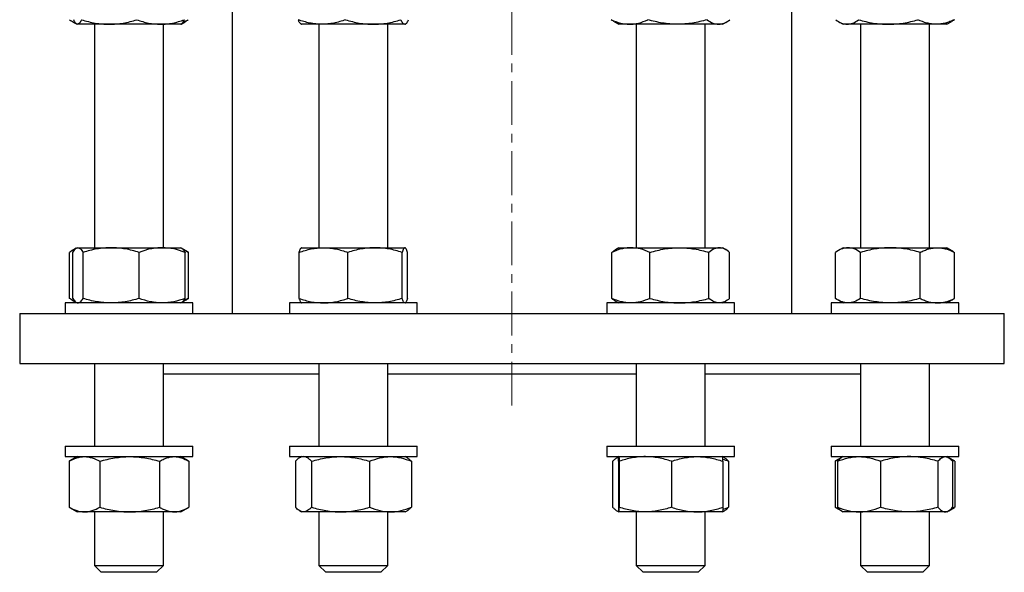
# Model space of a CAD drawing. Header units: millimetres. Extents: x 36 to 762, y 58 to 770.
# Tile 1 of 5: x 46 to 331, y 58 to 218. Entities that reach past the tile are written whole.
import ezdxf

# ---------------------------------------------------------------- set-up
doc = ezdxf.new("R2010")
doc.units = ezdxf.units.MM
doc.linetypes.add('CENTERX2', pattern=[20.32, 12.7, -2.54, 2.54, -2.54])
doc.layers.add('FORMAT', color=7, linetype='Continuous')

msp = doc.modelspace()

# ---------------------------------------------------------------- linework, layer by layer
at = {"color": 7, "linetype": 'Continuous', "lineweight": 25}
for p, q in [((107.71, 235.48), (107.71, 132.78)), ((269.71, 132.78), (269.71, 235.48)), ((61.6, 217.2), (62.69, 216.57)), ((92.98, 216.56), (94.09, 217.2)), ((218.4, 217.19), (219.63, 216.48)), ((249.63, 216.48), (250.86, 217.19)), ((283.33, 217.2), (284.58, 216.48)), ((314.58, 216.48), (315.82, 217.2)), ((62.71, 216.56), (62.84, 216.48)), ((62.98, 216.48), (62.84, 216.48)), ((72.12, 216.48), (62.98, 216.48)), ((67.84, 216.48), (67.84, 151.78)), ((86.99, 216.48), (72.12, 216.48)), ((92.84, 216.48), (86.99, 216.48)), ((87.84, 151.78), (87.84, 216.48)), ((92.84, 216.48), (92.98, 216.56)), ((127.66, 216.55), (127.79, 216.48)), ((133.67, 216.48), (127.79, 216.48)), ((132.79, 216.48), (132.79, 151.78)), ((148.54, 216.48), (133.67, 216.48)), ((157.66, 216.48), (148.54, 216.48)), ((152.79, 151.78), (152.79, 216.48)), ((157.79, 216.48), (157.66, 216.48)), ((157.79, 216.48), (157.92, 216.55)), ((222.74, 216.48), (219.63, 216.48)), ((236.6, 216.48), (222.74, 216.48)), ((224.63, 216.48), (224.63, 151.78)), ((248.5, 216.48), (236.6, 216.48)), ((244.63, 151.78), (244.63, 216.48)), ((249.63, 216.48), (248.5, 216.48)), ((285.72, 216.48), (284.58, 216.48)), ((297.63, 216.48), (285.72, 216.48)), ((289.58, 216.48), (289.58, 151.78)), ((311.49, 216.48), (297.63, 216.48)), ((309.58, 151.78), (309.58, 216.48)), ((314.58, 216.48), (311.49, 216.48)), ((62.56, 151.62), (61.32, 150.9)), ((62.84, 151.78), (62.62, 151.65)), ((62.84, 151.78), (63.06, 151.78)), ((63.06, 151.78), (72.67, 151.78)), ((72.67, 151.78), (87.45, 151.78)), ((87.45, 151.78), (92.84, 151.78)), ((93.07, 151.65), (92.84, 151.78)), ((94.37, 150.9), (93.07, 151.65)), ((127.79, 151.78), (127.72, 151.75)), ((127.79, 151.78), (134.14, 151.78)), ((134.14, 151.78), (149.08, 151.78)), ((149.08, 151.78), (157.73, 151.78)), ((157.73, 151.78), (157.79, 151.78)), ((157.85, 151.75), (157.79, 151.78)), ((219.63, 151.78), (218.65, 151.21)), ((219.63, 151.78), (223.11, 151.78)), ((223.11, 151.78), (237.19, 151.78)), ((237.19, 151.78), (248.71, 151.78)), ((248.71, 151.78), (249.63, 151.78)), ((250.62, 151.21), (249.63, 151.78)), ((284.58, 151.78), (283.05, 150.9)), ((284.58, 151.78), (285.96, 151.78)), ((285.96, 151.78), (298.22, 151.78)), ((298.22, 151.78), (311.83, 151.78)), ((311.83, 151.78), (314.58, 151.78)), ((316.1, 150.9), (314.58, 151.78)), ((60.6, 137.12), (60.6, 150.44)), ((61.59, 137.12), (61.59, 150.44)), ((64.54, 137.12), (64.54, 150.44)), ((80.79, 137.12), (80.79, 150.44)), ((94.1, 137.12), (94.1, 150.44)), ((95.09, 137.12), (95.09, 150.44)), ((127.07, 137.12), (127.07, 150.44)), ((141.22, 137.12), (141.22, 150.44)), ((156.94, 137.12), (156.94, 150.44)), ((158.51, 137.12), (158.51, 150.44)), ((217.56, 137.12), (217.56, 150.44)), ((228.65, 137.12), (228.65, 150.44)), ((245.72, 137.12), (245.72, 150.44)), ((251.7, 137.12), (251.7, 150.44)), ((282.33, 137.12), (282.33, 150.44)), ((289.59, 137.12), (289.59, 150.44)), ((306.84, 137.12), (306.84, 150.44)), ((316.83, 137.12), (316.83, 150.44)), ((59.34, 135.78), (59.34, 132.78)), ((96.34, 135.78), (59.34, 135.78)), ((61.32, 136.66), (62.56, 135.95)), ((62.62, 135.91), (62.84, 135.78)), ((92.84, 135.78), (93.07, 135.91)), ((93.07, 135.91), (94.37, 136.66)), ((96.34, 132.78), (96.34, 135.78)), ((124.29, 135.78), (124.29, 132.78)), ((161.29, 135.78), (124.29, 135.78)), ((127.72, 135.82), (127.79, 135.78)), ((157.79, 135.78), (157.85, 135.82)), ((161.29, 132.78), (161.29, 135.78)), ((216.13, 135.78), (216.13, 132.78)), ((253.13, 135.78), (216.13, 135.78)), ((218.65, 136.35), (219.63, 135.78)), ((249.63, 135.78), (250.62, 136.35)), ((253.13, 132.78), (253.13, 135.78)), ((281.08, 135.78), (281.08, 132.78)), ((318.08, 135.78), (281.08, 135.78)), ((283.05, 136.66), (284.58, 135.78)), ((314.58, 135.78), (316.1, 136.66)), ((318.08, 132.78), (318.08, 135.78)), ((46.21, 132.78), (46.21, 118.28)), ((46.21, 132.78), (331.21, 132.78)), ((331.21, 118.28), (331.21, 132.78)), ((46.21, 118.28), (331.21, 118.28)), ((67.84, 118.28), (67.84, 94.28)), ((87.84, 94.28), (87.84, 118.28)), ((132.79, 118.28), (132.79, 94.28)), ((152.79, 94.28), (152.79, 118.28)), ((224.63, 118.28), (224.63, 94.28)), ((244.63, 94.28), (244.63, 118.28)), ((289.58, 118.28), (289.58, 94.28)), ((309.58, 94.28), (309.58, 118.28)), ((87.84, 115.28), (132.79, 115.28)), ((152.79, 115.28), (224.63, 115.28)), ((244.63, 115.28), (289.58, 115.28)), ((59.34, 94.28), (59.34, 91.28)), ((59.34, 94.28), (71.48, 94.28)), ((71.48, 94.28), (96.34, 94.28)), ((96.34, 91.28), (96.34, 94.28)), ((124.29, 94.28), (124.29, 91.28)), ((124.29, 94.28), (150.57, 94.28)), ((150.57, 94.28), (161.29, 94.28)), ((161.29, 91.28), (161.29, 94.28)), ((216.13, 94.28), (216.13, 91.28)), ((216.13, 94.28), (252, 94.28)), ((252, 94.28), (253.13, 94.28)), ((253.13, 91.28), (253.13, 94.28)), ((281.08, 94.28), (281.08, 91.28)), ((281.08, 94.28), (318.08, 94.28)), ((318.08, 91.28), (318.08, 94.28)), ((59.34, 91.28), (71.48, 91.28)), ((62.84, 91.28), (60.66, 90.02)), ((71.48, 91.28), (96.34, 91.28)), ((95.03, 90.02), (92.84, 91.28)), ((124.29, 91.28), (150.57, 91.28)), ((127.79, 91.28), (127.2, 90.94)), ((150.57, 91.28), (161.29, 91.28)), ((158.38, 90.94), (157.79, 91.28)), ((216.13, 91.28), (252, 91.28)), ((219.63, 91.28), (219.04, 90.94)), ((250.22, 90.94), (249.63, 91.28)), ((252, 91.28), (253.13, 91.28)), ((281.08, 91.28), (318.08, 91.28)), ((284.58, 91.28), (284.1, 91.01)), ((315.05, 91.01), (314.58, 91.28)), ((60.53, 89.94), (60.66, 90.02)), ((60.53, 89.94), (60.53, 76.62)), ((69.39, 89.94), (69.39, 76.62)), ((86.71, 89.94), (86.71, 76.62)), ((95.16, 89.94), (95.16, 76.62)), ((126, 89.94), (126, 76.62)), ((130.71, 89.94), (130.71, 76.62)), ((147.5, 89.94), (147.5, 76.62)), ((159.58, 89.94), (159.58, 76.62)), ((217.84, 89.94), (217.84, 76.62)), ((219.51, 89.94), (219.51, 76.62)), ((219.75, 89.94), (219.75, 76.62)), ((234.87, 89.94), (234.87, 76.62)), ((249.75, 89.94), (249.75, 76.62)), ((251.42, 89.94), (251.42, 76.62)), ((282.39, 90.02), (282.26, 89.94)), ((282.26, 89.94), (282.26, 76.62)), ((284.1, 91.01), (282.39, 90.02)), ((282.91, 89.94), (282.91, 76.62)), ((295.33, 89.94), (295.33, 76.62)), ((311.99, 89.94), (311.99, 76.62)), ((316.76, 90.02), (315.16, 90.95)), ((316.24, 89.94), (316.24, 76.62)), ((316.89, 89.94), (316.89, 76.62)), ((60.53, 76.62), (60.66, 76.55)), ((60.66, 76.54), (62.84, 75.28)), ((64.96, 75.28), (62.84, 75.28)), ((78.05, 75.28), (64.96, 75.28)), ((67.84, 75.28), (67.84, 59.78)), ((90.94, 75.28), (78.05, 75.28)), ((87.84, 59.78), (87.84, 75.28)), ((92.84, 75.28), (90.94, 75.28)), ((92.84, 75.28), (95.03, 76.55)), ((127.2, 75.62), (127.79, 75.28)), ((128.35, 75.28), (127.79, 75.28)), ((139.11, 75.28), (128.35, 75.28)), ((132.79, 75.28), (132.79, 59.78)), ((153.54, 75.28), (139.11, 75.28)), ((152.79, 59.78), (152.79, 75.28)), ((157.79, 75.28), (153.54, 75.28)), ((157.79, 75.28), (158.38, 75.63)), ((219.04, 75.63), (219.63, 75.28)), ((227.31, 75.28), (219.63, 75.28)), ((224.63, 75.28), (224.63, 59.78)), ((242.31, 75.28), (227.31, 75.28)), ((249.63, 75.28), (242.31, 75.28)), ((244.63, 59.78), (244.63, 75.28)), ((249.63, 75.28), (250.22, 75.62)), ((282.39, 76.55), (282.26, 76.62)), ((282.39, 76.55), (284.1, 75.56)), ((284.1, 75.56), (284.58, 75.28)), ((289.12, 75.28), (284.58, 75.28)), ((303.66, 75.28), (289.12, 75.28)), ((289.58, 75.28), (289.58, 59.78)), ((314.12, 75.28), (303.66, 75.28)), ((309.58, 59.78), (309.58, 75.28)), ((314.58, 75.28), (314.12, 75.28)), ((314.58, 75.28), (315.05, 75.56)), ((315.16, 75.62), (316.76, 76.54)), ((67.84, 59.78), (69.84, 57.78)), ((67.84, 59.78), (87.84, 59.78)), ((85.84, 57.78), (69.84, 57.78)), ((85.84, 57.78), (87.84, 59.78)), ((132.79, 59.78), (134.79, 57.78)), ((132.79, 59.78), (152.79, 59.78)), ((150.79, 57.78), (134.79, 57.78)), ((150.79, 57.78), (152.79, 59.78)), ((224.63, 59.78), (226.63, 57.78)), ((224.63, 59.78), (244.63, 59.78)), ((242.63, 57.78), (226.63, 57.78)), ((242.63, 57.78), (244.63, 59.78)), ((289.58, 59.78), (291.58, 57.78)), ((289.58, 59.78), (309.58, 59.78)), ((291.58, 57.78), (291.58, 57.78)), ((307.58, 57.78), (291.58, 57.78)), ((307.58, 57.78), (309.58, 59.78))]:
    msp.add_line(p, q, dxfattribs=at)
for points, knots in [([(60.67, 217.82), (60.85, 217.69), (61.21, 217.43), (61.75, 217.11), (62.16, 216.89), (62.39, 216.81), (62.44, 216.8)], [0, 0, 0, 0, 0.307093, 0.614273, 0.921293, 1, 1, 1, 1]), ([(62.98, 216.48), (62.88, 216.48), (62.78, 216.51), (62.59, 216.63), (62.49, 216.73), (62.21, 217.08), (62.02, 217.41), (61.84, 217.82)], [0, 0, 0, 0, 0.25, 0.25, 0.5, 0.5, 1, 1, 1, 1]), ([(64.11, 217.82), (64.02, 217.62), (63.93, 217.43), (63.74, 217.1), (63.64, 216.95), (63.36, 216.6), (63.17, 216.48), (62.98, 216.48)], [0, 0, 0, 0, 0.25, 0.25, 0.5, 0.5, 1, 1, 1, 1]), ([(64.11, 217.82), (65.42, 217.41), (66.74, 217.07), (69.41, 216.61), (70.75, 216.48), (72.12, 216.48)], [0, 0, 0, 0, 0.5, 0.5, 1, 1, 1, 1]), ([(72.12, 216.48), (72.8, 216.48), (73.48, 216.51), (74.83, 216.63), (75.5, 216.72), (77.5, 217.07), (78.82, 217.41), (80.12, 217.82)], [0, 0, 0, 0, 0.25, 0.25, 0.5, 0.5, 1, 1, 1, 1]), ([(80.12, 217.82), (81.25, 217.41), (82.38, 217.07), (84.66, 216.61), (85.82, 216.48), (86.99, 216.48)], [0, 0, 0, 0, 0.5, 0.5, 1, 1, 1, 1]), ([(86.99, 216.48), (87.57, 216.48), (88.16, 216.51), (89.31, 216.63), (89.89, 216.72), (91.6, 217.07), (92.73, 217.41), (93.85, 217.82)], [0, 0, 0, 0, 0.25, 0.25, 0.5, 0.5, 1, 1, 1, 1]), ([(93.85, 217.82), (93.81, 217.72), (93.71, 217.51), (93.54, 217.21), (93.36, 216.91), (93.17, 216.7), (93.04, 216.59), (92.98, 216.56), (92.98, 216.56)], [0, 0, 0, 0, 0.16619, 0.332507, 0.571142, 0.809753, 0.970787, 1, 1, 1, 1]), ([(93.53, 217.2), (93.71, 217.27), (94.21, 217.44), (94.7, 217.67), (95.02, 217.82)], [0, 0, 0, 0, 0.3583468, 1, 1, 1, 1]), ([(95.02, 217.82), (94.84, 217.69), (94.53, 217.46), (94.22, 217.28), (94.09, 217.2)], [0, 0, 0, 0, 0.579015, 1, 1, 1, 1]), ([(133.67, 216.48), (133.09, 216.48), (132.5, 216.51), (131.33, 216.63), (130.75, 216.73), (129.03, 217.08), (127.9, 217.41), (126.79, 217.82)], [0, 0, 0, 0, 0.25, 0.25, 0.5, 0.5, 1, 1, 1, 1]), ([(127.66, 216.55), (127.66, 216.55), (127.6, 216.58), (127.49, 216.68), (127.31, 216.87), (127.14, 217.14), (126.96, 217.45), (126.85, 217.7), (126.79, 217.82)], [0, 0, 0, 0, 0.0006755, 0.1984518, 0.3961273, 0.5973743, 0.7987126, 1, 1, 1, 1]), ([(140.54, 217.82), (139.99, 217.62), (139.42, 217.43), (138.28, 217.1), (137.71, 216.95), (135.98, 216.6), (134.83, 216.48), (133.67, 216.48)], [0, 0, 0, 0, 0.25, 0.25, 0.5, 0.5, 1, 1, 1, 1]), ([(140.54, 217.82), (141.85, 217.41), (143.17, 217.07), (145.83, 216.61), (147.18, 216.48), (148.54, 216.48)], [0, 0, 0, 0, 0.5, 0.5, 1, 1, 1, 1]), ([(148.54, 216.48), (149.22, 216.48), (149.9, 216.51), (151.25, 216.63), (151.92, 216.72), (153.92, 217.07), (155.23, 217.41), (156.54, 217.82)], [0, 0, 0, 0, 0.25, 0.25, 0.5, 0.5, 1, 1, 1, 1]), ([(156.54, 217.82), (156.72, 217.41), (156.91, 217.07), (157.28, 216.61), (157.47, 216.48), (157.66, 216.48)], [0, 0, 0, 0, 0.5, 0.5, 1, 1, 1, 1]), ([(157.66, 216.48), (157.76, 216.48), (157.85, 216.51), (158.04, 216.63), (158.14, 216.72), (158.42, 217.07), (158.6, 217.41), (158.78, 217.82)], [0, 0, 0, 0, 0.25, 0.25, 0.5, 0.5, 1, 1, 1, 1]), ([(217.46, 217.82), (218.33, 217.41), (219.2, 217.07), (220.95, 216.61), (221.84, 216.48), (222.74, 216.48)], [0, 0, 0, 0, 0.5, 0.5, 1, 1, 1, 1]), ([(218.4, 217.19), (218.26, 217.28), (217.94, 217.46), (217.63, 217.69), (217.46, 217.82)], [0, 0, 0, 0, 0.459364, 1, 1, 1, 1]), ([(222.74, 216.48), (223.19, 216.48), (223.64, 216.51), (224.53, 216.63), (224.97, 216.72), (226.29, 217.07), (227.16, 217.41), (228.02, 217.82)], [0, 0, 0, 0, 0.25, 0.25, 0.5, 0.5, 1, 1, 1, 1]), ([(236.6, 216.48), (235.88, 216.48), (235.15, 216.51), (233.69, 216.63), (232.97, 216.73), (230.81, 217.08), (229.41, 217.41), (228.02, 217.82)], [0, 0, 0, 0, 0.25, 0.25, 0.5, 0.5, 1, 1, 1, 1]), ([(245.19, 217.82), (244.49, 217.62), (243.79, 217.43), (242.36, 217.1), (241.65, 216.95), (239.5, 216.6), (238.06, 216.48), (236.6, 216.48)], [0, 0, 0, 0, 0.25, 0.25, 0.5, 0.5, 1, 1, 1, 1]), ([(245.19, 217.82), (245.73, 217.41), (246.28, 217.07), (247.38, 216.61), (247.93, 216.48), (248.5, 216.48)], [0, 0, 0, 0, 0.5, 0.5, 1, 1, 1, 1]), ([(248.5, 216.48), (248.78, 216.48), (249.06, 216.51), (249.62, 216.63), (249.89, 216.72), (250.72, 217.07), (251.26, 217.41), (251.8, 217.82)], [0, 0, 0, 0, 0.25, 0.25, 0.5, 0.5, 1, 1, 1, 1]), ([(282.4, 217.82), (282.94, 217.41), (283.49, 217.07), (284.6, 216.61), (285.16, 216.48), (285.72, 216.48)], [0, 0, 0, 0, 0.5, 0.5, 1, 1, 1, 1]), ([(285.72, 216.48), (286.01, 216.48), (286.29, 216.51), (286.85, 216.63), (287.13, 216.72), (287.96, 217.07), (288.5, 217.41), (289.05, 217.82)], [0, 0, 0, 0, 0.25, 0.25, 0.5, 0.5, 1, 1, 1, 1]), ([(289.05, 217.82), (290.45, 217.41), (291.87, 217.07), (294.72, 216.61), (296.17, 216.48), (297.63, 216.48)], [0, 0, 0, 0, 0.5, 0.5, 1, 1, 1, 1]), ([(297.63, 216.48), (298.36, 216.48), (299.09, 216.51), (300.54, 216.63), (301.26, 216.72), (303.41, 217.07), (304.82, 217.41), (306.22, 217.82)], [0, 0, 0, 0, 0.25, 0.25, 0.5, 0.5, 1, 1, 1, 1]), ([(311.49, 216.48), (311.04, 216.48), (310.59, 216.51), (309.7, 216.63), (309.25, 216.73), (307.93, 217.08), (307.07, 217.41), (306.22, 217.82)], [0, 0, 0, 0, 0.25, 0.25, 0.5, 0.5, 1, 1, 1, 1]), ([(316.75, 217.82), (316.32, 217.62), (315.89, 217.43), (315.02, 217.1), (314.58, 216.95), (313.26, 216.6), (312.37, 216.48), (311.49, 216.48)], [0, 0, 0, 0, 0.25, 0.25, 0.5, 0.5, 1, 1, 1, 1]), ([(316.75, 217.82), (316.57, 217.69), (316.26, 217.46), (315.95, 217.28), (315.82, 217.2)], [0, 0, 0, 0, 0.579015, 1, 1, 1, 1]), ([(62.28, 151.38), (62.09, 151.29), (61.71, 151.13), (61.15, 150.81), (60.78, 150.57), (60.6, 150.44)], [0, 0, 0, 0, 0.332515, 0.666299, 1, 1, 1, 1]), ([(61.59, 150.44), (61.71, 150.65), (61.83, 150.83), (62.07, 151.16), (62.2, 151.31), (62.57, 151.66), (62.81, 151.78), (63.06, 151.78)], [0, 0, 0, 0, 0.25, 0.25, 0.5, 0.5, 1, 1, 1, 1]), ([(63.06, 151.78), (63.19, 151.78), (63.31, 151.75), (63.56, 151.63), (63.69, 151.54), (64.06, 151.18), (64.3, 150.85), (64.54, 150.44)], [0, 0, 0, 0, 0.25, 0.25, 0.5, 0.5, 1, 1, 1, 1]), ([(72.67, 151.78), (71.98, 151.78), (71.28, 151.75), (69.91, 151.63), (69.23, 151.54), (67.2, 151.19), (65.87, 150.85), (64.54, 150.44)], [0, 0, 0, 0, 0.25, 0.25, 0.5, 0.5, 1, 1, 1, 1]), ([(80.79, 150.44), (79.46, 150.85), (78.13, 151.19), (75.42, 151.66), (74.05, 151.78), (72.67, 151.78)], [0, 0, 0, 0, 0.5, 0.5, 1, 1, 1, 1]), ([(87.45, 151.78), (86.88, 151.78), (86.32, 151.75), (85.19, 151.63), (84.64, 151.54), (82.97, 151.19), (81.88, 150.85), (80.79, 150.44)], [0, 0, 0, 0, 0.25, 0.25, 0.5, 0.5, 1, 1, 1, 1]), ([(94.1, 150.44), (93.01, 150.85), (91.92, 151.19), (89.7, 151.66), (88.58, 151.78), (87.45, 151.78)], [0, 0, 0, 0, 0.5, 0.5, 1, 1, 1, 1]), ([(93.07, 151.65), (93.14, 151.6), (93.31, 151.49), (93.57, 151.22), (93.84, 150.88), (94.01, 150.59), (94.1, 150.44)], [0, 0, 0, 0, 0.219998, 0.4783, 0.739138, 1, 1, 1, 1]), ([(95.09, 150.44), (94.88, 150.54), (94.47, 150.75), (93.99, 150.96), (93.73, 151.05), (93.68, 151.07)], [0, 0, 0, 0, 0.446298, 0.892936, 1, 1, 1, 1]), ([(127.07, 150.44), (127.64, 150.65), (128.22, 150.83), (129.4, 151.16), (129.99, 151.31), (131.76, 151.66), (132.95, 151.78), (134.14, 151.78)], [0, 0, 0, 0, 0.25, 0.25, 0.5, 0.5, 1, 1, 1, 1]), ([(127.07, 150.44), (127.11, 150.57), (127.19, 150.83), (127.32, 151.16), (127.45, 151.43), (127.58, 151.62), (127.67, 151.73), (127.72, 151.74), (127.73, 151.74)], [0, 0, 0, 0, 0.195442, 0.390939, 0.586335, 0.78542, 0.984633, 1, 1, 1, 1]), ([(134.14, 151.78), (134.74, 151.78), (135.34, 151.75), (136.55, 151.63), (137.14, 151.54), (138.92, 151.18), (140.08, 150.85), (141.22, 150.44)], [0, 0, 0, 0, 0.25, 0.25, 0.5, 0.5, 1, 1, 1, 1]), ([(149.08, 151.78), (148.41, 151.78), (147.74, 151.75), (146.42, 151.63), (145.76, 151.54), (143.8, 151.19), (142.5, 150.85), (141.22, 150.44)], [0, 0, 0, 0, 0.25, 0.25, 0.5, 0.5, 1, 1, 1, 1]), ([(156.94, 150.44), (155.66, 150.85), (154.36, 151.19), (151.74, 151.66), (150.42, 151.78), (149.08, 151.78)], [0, 0, 0, 0, 0.5, 0.5, 1, 1, 1, 1]), ([(157.73, 151.78), (157.66, 151.78), (157.59, 151.75), (157.46, 151.63), (157.4, 151.54), (157.2, 151.19), (157.07, 150.85), (156.94, 150.44)], [0, 0, 0, 0, 0.25, 0.25, 0.5, 0.5, 1, 1, 1, 1]), ([(158.51, 150.44), (158.38, 150.85), (158.25, 151.19), (157.99, 151.66), (157.86, 151.78), (157.73, 151.78)], [0, 0, 0, 0, 0.5, 0.5, 1, 1, 1, 1]), ([(223.11, 151.78), (222.64, 151.78), (222.17, 151.75), (221.23, 151.63), (220.77, 151.54), (219.38, 151.19), (218.47, 150.85), (217.56, 150.44)], [0, 0, 0, 0, 0.25, 0.25, 0.5, 0.5, 1, 1, 1, 1]), ([(217.56, 150.44), (217.73, 150.57), (218.05, 150.83), (218.41, 151.08), (218.61, 151.19), (218.65, 151.21)], [0, 0, 0, 0, 0.448598, 0.897323, 1, 1, 1, 1]), ([(228.65, 150.44), (227.75, 150.85), (226.83, 151.19), (224.99, 151.66), (224.05, 151.78), (223.11, 151.78)], [0, 0, 0, 0, 0.5, 0.5, 1, 1, 1, 1]), ([(228.65, 150.44), (229.35, 150.65), (230.05, 150.83), (231.46, 151.16), (232.17, 151.31), (234.31, 151.66), (235.74, 151.78), (237.19, 151.78)], [0, 0, 0, 0, 0.25, 0.25, 0.5, 0.5, 1, 1, 1, 1]), ([(237.19, 151.78), (237.91, 151.78), (238.63, 151.75), (240.08, 151.63), (240.8, 151.54), (242.94, 151.18), (244.34, 150.85), (245.72, 150.44)], [0, 0, 0, 0, 0.25, 0.25, 0.5, 0.5, 1, 1, 1, 1]), ([(248.71, 151.78), (248.46, 151.78), (248.2, 151.75), (247.7, 151.63), (247.45, 151.54), (246.7, 151.19), (246.21, 150.85), (245.72, 150.44)], [0, 0, 0, 0, 0.25, 0.25, 0.5, 0.5, 1, 1, 1, 1]), ([(251.7, 150.44), (251.21, 150.85), (250.72, 151.19), (249.72, 151.66), (249.22, 151.78), (248.71, 151.78)], [0, 0, 0, 0, 0.5, 0.5, 1, 1, 1, 1]), ([(285.96, 151.78), (285.65, 151.78), (285.34, 151.75), (284.73, 151.63), (284.42, 151.54), (283.52, 151.19), (282.92, 150.85), (282.33, 150.44)], [0, 0, 0, 0, 0.25, 0.25, 0.5, 0.5, 1, 1, 1, 1]), ([(289.59, 150.44), (289, 150.85), (288.4, 151.19), (287.19, 151.66), (286.58, 151.78), (285.96, 151.78)], [0, 0, 0, 0, 0.5, 0.5, 1, 1, 1, 1]), ([(298.22, 151.78), (297.49, 151.78), (296.75, 151.75), (295.3, 151.63), (294.57, 151.54), (292.42, 151.19), (291, 150.85), (289.59, 150.44)], [0, 0, 0, 0, 0.25, 0.25, 0.5, 0.5, 1, 1, 1, 1]), ([(306.84, 150.44), (305.43, 150.85), (304.01, 151.19), (301.14, 151.66), (299.69, 151.78), (298.22, 151.78)], [0, 0, 0, 0, 0.5, 0.5, 1, 1, 1, 1]), ([(306.84, 150.44), (307.25, 150.65), (307.66, 150.83), (308.49, 151.16), (308.9, 151.31), (310.15, 151.66), (310.99, 151.78), (311.83, 151.78)], [0, 0, 0, 0, 0.25, 0.25, 0.5, 0.5, 1, 1, 1, 1]), ([(311.83, 151.78), (312.26, 151.78), (312.68, 151.75), (313.53, 151.63), (313.95, 151.54), (315.2, 151.18), (316.02, 150.85), (316.83, 150.44)], [0, 0, 0, 0, 0.25, 0.25, 0.5, 0.5, 1, 1, 1, 1]), ([(94.37, 150.9), (94.43, 150.87), (94.67, 150.73), (94.91, 150.57), (95.09, 150.44)], [0, 0, 0, 0, 0.230329, 1, 1, 1, 1]), ([(316.1, 150.9), (316.16, 150.87), (316.4, 150.73), (316.64, 150.57), (316.83, 150.44)], [0, 0, 0, 0, 0.230329, 1, 1, 1, 1]), ([(62.28, 136.19), (62.09, 136.27), (61.71, 136.44), (61.15, 136.75), (60.78, 137), (60.6, 137.12)], [0, 0, 0, 0, 0.332515, 0.666299, 1, 1, 1, 1]), ([(61.59, 137.12), (61.71, 136.92), (61.83, 136.73), (62.07, 136.4), (62.2, 136.26), (62.57, 135.91), (62.81, 135.78), (63.06, 135.78)], [0, 0, 0, 0, 0.25, 0.25, 0.5, 0.5, 1, 1, 1, 1]), ([(63.06, 135.78), (63.19, 135.78), (63.31, 135.81), (63.56, 135.94), (63.69, 136.03), (64.06, 136.38), (64.3, 136.72), (64.54, 137.12)], [0, 0, 0, 0, 0.25, 0.25, 0.5, 0.5, 1, 1, 1, 1]), ([(72.67, 135.78), (71.98, 135.78), (71.28, 135.81), (69.91, 135.94), (69.23, 136.03), (67.2, 136.38), (65.87, 136.71), (64.54, 137.12)], [0, 0, 0, 0, 0.25, 0.25, 0.5, 0.5, 1, 1, 1, 1]), ([(80.79, 137.12), (79.46, 136.71), (78.13, 136.38), (75.42, 135.91), (74.05, 135.78), (72.67, 135.78)], [0, 0, 0, 0, 0.5, 0.5, 1, 1, 1, 1]), ([(87.45, 135.78), (86.88, 135.78), (86.32, 135.81), (85.19, 135.94), (84.64, 136.03), (82.97, 136.38), (81.88, 136.71), (80.79, 137.12)], [0, 0, 0, 0, 0.25, 0.25, 0.5, 0.5, 1, 1, 1, 1]), ([(94.1, 137.12), (93.01, 136.71), (91.92, 136.38), (89.7, 135.91), (88.58, 135.78), (87.45, 135.78)], [0, 0, 0, 0, 0.5, 0.5, 1, 1, 1, 1]), ([(93.07, 135.92), (93.14, 135.97), (93.31, 136.07), (93.57, 136.34), (93.84, 136.69), (94.01, 136.98), (94.1, 137.12)], [0, 0, 0, 0, 0.219998, 0.4783, 0.739138, 1, 1, 1, 1]), ([(95.09, 137.12), (94.88, 137.02), (94.47, 136.82), (93.99, 136.61), (93.73, 136.52), (93.68, 136.5)], [0, 0, 0, 0, 0.446298, 0.892936, 1, 1, 1, 1]), ([(94.37, 136.67), (94.43, 136.7), (94.67, 136.83), (94.91, 137), (95.09, 137.12)], [0, 0, 0, 0, 0.2303293, 1, 1, 1, 1]), ([(127.07, 137.12), (127.64, 136.92), (128.22, 136.73), (129.4, 136.4), (129.99, 136.26), (131.76, 135.91), (132.95, 135.78), (134.14, 135.78)], [0, 0, 0, 0, 0.25, 0.25, 0.5, 0.5, 1, 1, 1, 1]), ([(127.07, 137.12), (127.11, 136.99), (127.19, 136.73), (127.32, 136.41), (127.45, 136.14), (127.58, 135.94), (127.67, 135.84), (127.72, 135.82), (127.73, 135.82)], [0, 0, 0, 0, 0.195442, 0.3909394, 0.5863348, 0.7854205, 0.9846329, 1, 1, 1, 1]), ([(134.14, 135.78), (134.74, 135.78), (135.34, 135.81), (136.55, 135.94), (137.14, 136.03), (138.92, 136.38), (140.08, 136.72), (141.22, 137.12)], [0, 0, 0, 0, 0.25, 0.25, 0.5, 0.5, 1, 1, 1, 1]), ([(149.08, 135.78), (148.41, 135.78), (147.74, 135.81), (146.42, 135.94), (145.76, 136.03), (143.8, 136.38), (142.5, 136.71), (141.22, 137.12)], [0, 0, 0, 0, 0.25, 0.25, 0.5, 0.5, 1, 1, 1, 1]), ([(156.94, 137.12), (155.66, 136.71), (154.36, 136.38), (151.74, 135.91), (150.42, 135.78), (149.08, 135.78)], [0, 0, 0, 0, 0.5, 0.5, 1, 1, 1, 1]), ([(157.73, 135.78), (157.66, 135.78), (157.59, 135.81), (157.46, 135.94), (157.4, 136.03), (157.2, 136.38), (157.07, 136.71), (156.94, 137.12)], [0, 0, 0, 0, 0.25, 0.25, 0.5, 0.5, 1, 1, 1, 1]), ([(158.51, 137.12), (158.38, 136.71), (158.25, 136.38), (157.99, 135.91), (157.86, 135.78), (157.73, 135.78)], [0, 0, 0, 0, 0.5, 0.5, 1, 1, 1, 1]), ([(223.11, 135.78), (222.64, 135.78), (222.17, 135.81), (221.23, 135.94), (220.77, 136.03), (219.38, 136.38), (218.47, 136.71), (217.56, 137.12)], [0, 0, 0, 0, 0.25, 0.25, 0.5, 0.5, 1, 1, 1, 1]), ([(217.56, 137.12), (217.73, 136.99), (218.05, 136.74), (218.41, 136.48), (218.61, 136.38), (218.65, 136.36)], [0, 0, 0, 0, 0.448598, 0.897323, 1, 1, 1, 1]), ([(228.65, 137.12), (227.75, 136.71), (226.83, 136.38), (224.99, 135.91), (224.05, 135.78), (223.11, 135.78)], [0, 0, 0, 0, 0.5, 0.5, 1, 1, 1, 1]), ([(228.65, 137.12), (229.35, 136.92), (230.05, 136.73), (231.46, 136.4), (232.17, 136.26), (234.31, 135.91), (235.74, 135.78), (237.19, 135.78)], [0, 0, 0, 0, 0.25, 0.25, 0.5, 0.5, 1, 1, 1, 1]), ([(237.19, 135.78), (237.91, 135.78), (238.63, 135.81), (240.08, 135.94), (240.8, 136.03), (242.94, 136.38), (244.34, 136.72), (245.72, 137.12)], [0, 0, 0, 0, 0.25, 0.25, 0.5, 0.5, 1, 1, 1, 1]), ([(248.71, 135.78), (248.46, 135.78), (248.2, 135.81), (247.7, 135.94), (247.45, 136.03), (246.7, 136.38), (246.21, 136.71), (245.72, 137.12)], [0, 0, 0, 0, 0.25, 0.25, 0.5, 0.5, 1, 1, 1, 1]), ([(251.7, 137.12), (251.21, 136.71), (250.72, 136.38), (249.72, 135.91), (249.22, 135.78), (248.71, 135.78)], [0, 0, 0, 0, 0.5, 0.5, 1, 1, 1, 1]), ([(285.96, 135.78), (285.65, 135.78), (285.34, 135.81), (284.73, 135.94), (284.42, 136.03), (283.52, 136.38), (282.92, 136.71), (282.33, 137.12)], [0, 0, 0, 0, 0.25, 0.25, 0.5, 0.5, 1, 1, 1, 1]), ([(289.59, 137.12), (289, 136.71), (288.4, 136.38), (287.19, 135.91), (286.58, 135.78), (285.96, 135.78)], [0, 0, 0, 0, 0.5, 0.5, 1, 1, 1, 1]), ([(298.22, 135.78), (297.49, 135.78), (296.75, 135.81), (295.3, 135.94), (294.57, 136.03), (292.42, 136.38), (291, 136.71), (289.59, 137.12)], [0, 0, 0, 0, 0.25, 0.25, 0.5, 0.5, 1, 1, 1, 1]), ([(306.84, 137.12), (305.43, 136.71), (304.01, 136.38), (301.14, 135.91), (299.69, 135.78), (298.22, 135.78)], [0, 0, 0, 0, 0.5, 0.5, 1, 1, 1, 1]), ([(306.84, 137.12), (307.25, 136.92), (307.66, 136.73), (308.49, 136.4), (308.9, 136.26), (310.15, 135.91), (310.99, 135.78), (311.83, 135.78)], [0, 0, 0, 0, 0.25, 0.25, 0.5, 0.5, 1, 1, 1, 1]), ([(311.83, 135.78), (312.26, 135.78), (312.68, 135.81), (313.53, 135.94), (313.95, 136.03), (315.2, 136.38), (316.02, 136.72), (316.83, 137.12)], [0, 0, 0, 0, 0.25, 0.25, 0.5, 0.5, 1, 1, 1, 1]), ([(316.1, 136.67), (316.16, 136.7), (316.4, 136.83), (316.64, 137), (316.83, 137.12)], [0, 0, 0, 0, 0.230329, 1, 1, 1, 1]), ([(60.53, 89.94), (61.25, 90.35), (61.98, 90.69), (63.46, 91.16), (64.2, 91.28), (64.96, 91.28)], [0, 0, 0, 0, 0.5, 0.5, 1, 1, 1, 1]), ([(64.96, 91.28), (65.34, 91.28), (65.71, 91.25), (66.46, 91.13), (66.83, 91.04), (67.94, 90.69), (68.67, 90.35), (69.39, 89.94)], [0, 0, 0, 0, 0.25, 0.25, 0.5, 0.5, 1, 1, 1, 1]), ([(69.39, 89.94), (70.81, 90.35), (72.24, 90.69), (75.12, 91.16), (76.58, 91.28), (78.05, 91.28)], [0, 0, 0, 0, 0.5, 0.5, 1, 1, 1, 1]), ([(78.05, 91.28), (78.79, 91.28), (79.53, 91.25), (80.99, 91.13), (81.71, 91.04), (83.87, 90.69), (85.3, 90.35), (86.71, 89.94)], [0, 0, 0, 0, 0.25, 0.25, 0.5, 0.5, 1, 1, 1, 1]), ([(86.71, 89.94), (87.06, 90.15), (87.4, 90.33), (88.1, 90.66), (88.46, 90.81), (89.51, 91.16), (90.22, 91.28), (90.94, 91.28)], [0, 0, 0, 0, 0.25, 0.25, 0.5, 0.5, 1, 1, 1, 1]), ([(90.94, 91.28), (91.3, 91.28), (91.65, 91.25), (92.37, 91.13), (92.73, 91.04), (93.79, 90.68), (94.48, 90.35), (95.16, 89.94)], [0, 0, 0, 0, 0.25, 0.25, 0.5, 0.5, 1, 1, 1, 1]), ([(128.35, 91.28), (128.16, 91.28), (127.96, 91.25), (127.55, 91.13), (127.36, 91.04), (126.76, 90.68), (126.38, 90.35), (126, 89.94)], [0, 0, 0, 0, 0.25, 0.25, 0.5, 0.5, 1, 1, 1, 1]), ([(130.71, 89.94), (130.52, 90.15), (130.33, 90.33), (129.94, 90.66), (129.74, 90.81), (129.15, 91.16), (128.75, 91.28), (128.35, 91.28)], [0, 0, 0, 0, 0.25, 0.25, 0.5, 0.5, 1, 1, 1, 1]), ([(130.71, 89.94), (132.09, 90.35), (133.47, 90.69), (136.26, 91.16), (137.68, 91.28), (139.11, 91.28)], [0, 0, 0, 0, 0.5, 0.5, 1, 1, 1, 1]), ([(139.11, 91.28), (139.82, 91.28), (140.54, 91.25), (141.95, 91.13), (142.65, 91.04), (144.75, 90.69), (146.13, 90.35), (147.5, 89.94)], [0, 0, 0, 0, 0.25, 0.25, 0.5, 0.5, 1, 1, 1, 1]), ([(147.5, 89.94), (148.49, 90.35), (149.49, 90.69), (151.5, 91.16), (152.51, 91.28), (153.54, 91.28)], [0, 0, 0, 0, 0.5, 0.5, 1, 1, 1, 1]), ([(153.54, 91.28), (154.05, 91.28), (154.57, 91.25), (155.59, 91.13), (156.09, 91.04), (157.6, 90.69), (158.59, 90.35), (159.58, 89.94)], [0, 0, 0, 0, 0.25, 0.25, 0.5, 0.5, 1, 1, 1, 1]), ([(219.51, 89.94), (219.53, 90.35), (219.55, 90.69), (219.59, 91.16), (219.61, 91.28), (219.63, 91.28)], [0, 0, 0, 0, 0.5, 0.5, 1, 1, 1, 1]), ([(219.63, 91.28), (219.64, 91.28), (219.65, 91.25), (219.67, 91.13), (219.68, 91.04), (219.71, 90.69), (219.73, 90.35), (219.75, 89.94)], [0, 0, 0, 0, 0.25, 0.25, 0.5, 0.5, 1, 1, 1, 1]), ([(227.31, 91.28), (226.67, 91.28), (226.03, 91.25), (224.75, 91.13), (224.11, 91.04), (222.21, 90.68), (220.98, 90.35), (219.75, 89.94)], [0, 0, 0, 0, 0.25, 0.25, 0.5, 0.5, 1, 1, 1, 1]), ([(234.87, 89.94), (234.26, 90.15), (233.64, 90.33), (232.38, 90.66), (231.75, 90.81), (229.86, 91.16), (228.59, 91.28), (227.31, 91.28)], [0, 0, 0, 0, 0.25, 0.25, 0.5, 0.5, 1, 1, 1, 1]), ([(234.87, 89.94), (236.09, 90.35), (237.32, 90.69), (239.79, 91.16), (241.04, 91.28), (242.31, 91.28)], [0, 0, 0, 0, 0.5, 0.5, 1, 1, 1, 1]), ([(242.31, 91.28), (242.94, 91.28), (243.58, 91.25), (244.83, 91.13), (245.45, 91.04), (247.31, 90.69), (248.54, 90.35), (249.75, 89.94)], [0, 0, 0, 0, 0.25, 0.25, 0.5, 0.5, 1, 1, 1, 1]), ([(249.75, 89.94), (249.73, 90.35), (249.71, 90.69), (249.67, 91.16), (249.65, 91.28), (249.63, 91.28)], [0, 0, 0, 0, 0.5, 0.5, 1, 1, 1, 1]), ([(282.91, 89.94), (283.92, 90.35), (284.95, 90.69), (287.02, 91.16), (288.06, 91.28), (289.12, 91.28)], [0, 0, 0, 0, 0.5, 0.5, 1, 1, 1, 1]), ([(289.12, 91.28), (289.64, 91.28), (290.17, 91.25), (291.22, 91.13), (291.74, 91.04), (293.29, 90.69), (294.31, 90.35), (295.33, 89.94)], [0, 0, 0, 0, 0.25, 0.25, 0.5, 0.5, 1, 1, 1, 1]), ([(303.66, 91.28), (302.95, 91.28), (302.25, 91.25), (300.83, 91.13), (300.13, 91.04), (298.04, 90.68), (296.67, 90.35), (295.33, 89.94)], [0, 0, 0, 0, 0.25, 0.25, 0.5, 0.5, 1, 1, 1, 1]), ([(311.99, 89.94), (311.31, 90.15), (310.63, 90.33), (309.25, 90.66), (308.55, 90.81), (306.47, 91.16), (305.07, 91.28), (303.66, 91.28)], [0, 0, 0, 0, 0.25, 0.25, 0.5, 0.5, 1, 1, 1, 1]), ([(311.99, 89.94), (312.34, 90.35), (312.69, 90.69), (313.4, 91.16), (313.76, 91.28), (314.12, 91.28)], [0, 0, 0, 0, 0.5, 0.5, 1, 1, 1, 1]), ([(314.12, 91.28), (314.3, 91.28), (314.48, 91.25), (314.84, 91.13), (315.02, 91.04), (315.55, 90.69), (315.9, 90.35), (316.24, 89.94)], [0, 0, 0, 0, 0.25, 0.25, 0.5, 0.5, 1, 1, 1, 1]), ([(159.58, 89.94), (159.48, 90.05), (159.28, 90.25), (158.94, 90.55), (158.64, 90.79), (158.43, 90.9), (158.38, 90.93)], [0, 0, 0, 0, 0.2494948, 0.4991793, 0.8574334, 1, 1, 1, 1]), ([(217.84, 89.94), (217.94, 90.05), (218.14, 90.25), (218.48, 90.56), (218.87, 90.85), (219.26, 91.06), (219.5, 91.17), (219.6, 91.19), (219.61, 91.19)], [0, 0, 0, 0, 0.170991, 0.342112, 0.587641, 0.833144, 0.99883, 1, 1, 1, 1]), ([(249.72, 90.57), (249.98, 90.48), (250.55, 90.3), (251.12, 90.07), (251.42, 89.94)], [0, 0, 0, 0, 0.455589, 1, 1, 1, 1]), ([(250.22, 90.94), (250.34, 90.87), (250.6, 90.71), (251, 90.37), (251.28, 90.09), (251.42, 89.94)], [0, 0, 0, 0, 0.28659, 0.643279, 1, 1, 1, 1]), ([(282.26, 89.94), (282.5, 90.07), (282.91, 90.3), (283.33, 90.48), (283.51, 90.56)], [0, 0, 0, 0, 0.576892, 1, 1, 1, 1]), ([(284.1, 91), (284.03, 90.96), (283.85, 90.86), (283.56, 90.62), (283.23, 90.31), (283.02, 90.07), (282.91, 89.94)], [0, 0, 0, 0, 0.171983, 0.447928, 0.723999, 1, 1, 1, 1]), ([(316.89, 89.94), (316.72, 90.04), (316.36, 90.25), (315.93, 90.47), (315.68, 90.58), (315.6, 90.61)], [0, 0, 0, 0, 0.412838, 0.82599, 1, 1, 1, 1]), ([(60.53, 76.62), (61.25, 76.21), (61.98, 75.88), (63.46, 75.41), (64.2, 75.28), (64.96, 75.28)], [0, 0, 0, 0, 0.5, 0.5, 1, 1, 1, 1]), ([(64.96, 75.28), (65.34, 75.28), (65.71, 75.31), (66.46, 75.44), (66.83, 75.53), (67.94, 75.88), (68.67, 76.21), (69.39, 76.62)], [0, 0, 0, 0, 0.25, 0.25, 0.5, 0.5, 1, 1, 1, 1]), ([(69.39, 76.62), (70.81, 76.21), (72.24, 75.88), (75.12, 75.41), (76.58, 75.28), (78.05, 75.28)], [0, 0, 0, 0, 0.5, 0.5, 1, 1, 1, 1]), ([(78.05, 75.28), (78.79, 75.28), (79.53, 75.31), (80.99, 75.44), (81.71, 75.53), (83.87, 75.88), (85.3, 76.21), (86.71, 76.62)], [0, 0, 0, 0, 0.25, 0.25, 0.5, 0.5, 1, 1, 1, 1]), ([(86.71, 76.62), (87.06, 76.42), (87.4, 76.23), (88.1, 75.9), (88.46, 75.76), (89.51, 75.41), (90.22, 75.28), (90.94, 75.28)], [0, 0, 0, 0, 0.25, 0.25, 0.5, 0.5, 1, 1, 1, 1]), ([(90.94, 75.28), (91.3, 75.28), (91.65, 75.31), (92.37, 75.44), (92.73, 75.53), (93.79, 75.88), (94.48, 76.22), (95.16, 76.62)], [0, 0, 0, 0, 0.25, 0.25, 0.5, 0.5, 1, 1, 1, 1]), ([(128.35, 75.28), (128.16, 75.28), (127.96, 75.31), (127.55, 75.44), (127.36, 75.53), (126.76, 75.88), (126.38, 76.22), (126, 76.62)], [0, 0, 0, 0, 0.25, 0.25, 0.5, 0.5, 1, 1, 1, 1]), ([(130.71, 76.62), (130.52, 76.42), (130.33, 76.23), (129.94, 75.9), (129.74, 75.76), (129.15, 75.41), (128.75, 75.28), (128.35, 75.28)], [0, 0, 0, 0, 0.25, 0.25, 0.5, 0.5, 1, 1, 1, 1]), ([(130.71, 76.62), (132.09, 76.21), (133.47, 75.88), (136.26, 75.41), (137.68, 75.28), (139.11, 75.28)], [0, 0, 0, 0, 0.5, 0.5, 1, 1, 1, 1]), ([(139.11, 75.28), (139.82, 75.28), (140.54, 75.31), (141.95, 75.44), (142.65, 75.53), (144.75, 75.88), (146.13, 76.21), (147.5, 76.62)], [0, 0, 0, 0, 0.25, 0.25, 0.5, 0.5, 1, 1, 1, 1]), ([(147.5, 76.62), (148.49, 76.21), (149.49, 75.88), (151.5, 75.41), (152.51, 75.28), (153.54, 75.28)], [0, 0, 0, 0, 0.5, 0.5, 1, 1, 1, 1]), ([(153.54, 75.28), (154.05, 75.28), (154.57, 75.31), (155.59, 75.44), (156.09, 75.53), (157.6, 75.88), (158.59, 76.21), (159.58, 76.62)], [0, 0, 0, 0, 0.25, 0.25, 0.5, 0.5, 1, 1, 1, 1]), ([(159.58, 76.62), (159.48, 76.52), (159.28, 76.32), (158.94, 76.01), (158.64, 75.77), (158.43, 75.66), (158.38, 75.63)], [0, 0, 0, 0, 0.249495, 0.499179, 0.857433, 1, 1, 1, 1]), ([(217.84, 76.62), (217.94, 76.52), (218.14, 76.32), (218.48, 76.01), (218.87, 75.71), (219.26, 75.5), (219.5, 75.4), (219.6, 75.37), (219.61, 75.37)], [0, 0, 0, 0, 0.170991, 0.342112, 0.587641, 0.833144, 0.99883, 1, 1, 1, 1]), ([(219.51, 76.62), (219.53, 76.21), (219.55, 75.88), (219.59, 75.41), (219.61, 75.28), (219.63, 75.28)], [0, 0, 0, 0, 0.5, 0.5, 1, 1, 1, 1]), ([(219.63, 75.28), (219.64, 75.28), (219.65, 75.31), (219.67, 75.44), (219.68, 75.53), (219.71, 75.88), (219.73, 76.21), (219.75, 76.62)], [0, 0, 0, 0, 0.25, 0.25, 0.5, 0.5, 1, 1, 1, 1]), ([(227.31, 75.28), (226.67, 75.28), (226.03, 75.31), (224.75, 75.44), (224.11, 75.53), (222.21, 75.88), (220.98, 76.22), (219.75, 76.62)], [0, 0, 0, 0, 0.25, 0.25, 0.5, 0.5, 1, 1, 1, 1]), ([(234.87, 76.62), (234.26, 76.42), (233.64, 76.23), (232.38, 75.9), (231.75, 75.76), (229.86, 75.41), (228.59, 75.28), (227.31, 75.28)], [0, 0, 0, 0, 0.25, 0.25, 0.5, 0.5, 1, 1, 1, 1]), ([(234.87, 76.62), (236.09, 76.21), (237.32, 75.88), (239.79, 75.41), (241.04, 75.28), (242.31, 75.28)], [0, 0, 0, 0, 0.5, 0.5, 1, 1, 1, 1]), ([(242.31, 75.28), (242.94, 75.28), (243.58, 75.31), (244.83, 75.44), (245.45, 75.53), (247.31, 75.88), (248.54, 76.21), (249.75, 76.62)], [0, 0, 0, 0, 0.25, 0.25, 0.5, 0.5, 1, 1, 1, 1]), ([(249.75, 76.62), (249.73, 76.21), (249.71, 75.88), (249.67, 75.41), (249.65, 75.28), (249.63, 75.28)], [0, 0, 0, 0, 0.5, 0.5, 1, 1, 1, 1]), ([(249.72, 76), (249.98, 76.08), (250.55, 76.27), (251.12, 76.5), (251.42, 76.62)], [0, 0, 0, 0, 0.455589, 1, 1, 1, 1]), ([(250.22, 75.63), (250.34, 75.7), (250.6, 75.86), (251, 76.19), (251.28, 76.48), (251.42, 76.62)], [0, 0, 0, 0, 0.28659, 0.643279, 1, 1, 1, 1]), ([(282.26, 76.62), (282.5, 76.49), (282.91, 76.26), (283.33, 76.08), (283.51, 76)], [0, 0, 0, 0, 0.5768921, 1, 1, 1, 1]), ([(282.91, 76.62), (283.92, 76.21), (284.95, 75.88), (287.02, 75.41), (288.06, 75.28), (289.12, 75.28)], [0, 0, 0, 0, 0.5, 0.5, 1, 1, 1, 1]), ([(284.1, 75.56), (284.03, 75.6), (283.85, 75.71), (283.56, 75.94), (283.23, 76.25), (283.02, 76.5), (282.91, 76.62)], [0, 0, 0, 0, 0.171983, 0.447928, 0.723999, 1, 1, 1, 1]), ([(289.12, 75.28), (289.64, 75.28), (290.17, 75.31), (291.22, 75.44), (291.74, 75.53), (293.29, 75.88), (294.31, 76.21), (295.33, 76.62)], [0, 0, 0, 0, 0.25, 0.25, 0.5, 0.5, 1, 1, 1, 1]), ([(303.66, 75.28), (302.95, 75.28), (302.25, 75.31), (300.83, 75.44), (300.13, 75.53), (298.04, 75.88), (296.67, 76.22), (295.33, 76.62)], [0, 0, 0, 0, 0.25, 0.25, 0.5, 0.5, 1, 1, 1, 1]), ([(311.99, 76.62), (311.31, 76.42), (310.63, 76.23), (309.25, 75.9), (308.55, 75.76), (306.47, 75.41), (305.07, 75.28), (303.66, 75.28)], [0, 0, 0, 0, 0.25, 0.25, 0.5, 0.5, 1, 1, 1, 1]), ([(311.99, 76.62), (312.34, 76.21), (312.69, 75.88), (313.4, 75.41), (313.76, 75.28), (314.12, 75.28)], [0, 0, 0, 0, 0.5, 0.5, 1, 1, 1, 1]), ([(314.12, 75.28), (314.3, 75.28), (314.48, 75.31), (314.84, 75.44), (315.02, 75.53), (315.55, 75.88), (315.9, 76.21), (316.24, 76.62)], [0, 0, 0, 0, 0.25, 0.25, 0.5, 0.5, 1, 1, 1, 1]), ([(316.89, 76.62), (316.72, 76.52), (316.36, 76.32), (315.93, 76.09), (315.68, 75.99), (315.6, 75.96)], [0, 0, 0, 0, 0.412838, 0.82599, 1, 1, 1, 1])]:
    msp.add_open_spline(points, degree=3, knots=knots, dxfattribs=at)
at = {"layer": 'FORMAT', "linetype": 'CENTERX2', "lineweight": 18}
msp.add_line((188.71, 106.06), (188.71, 350.52), dxfattribs=at)

doc.saveas('drawing.dxf')
